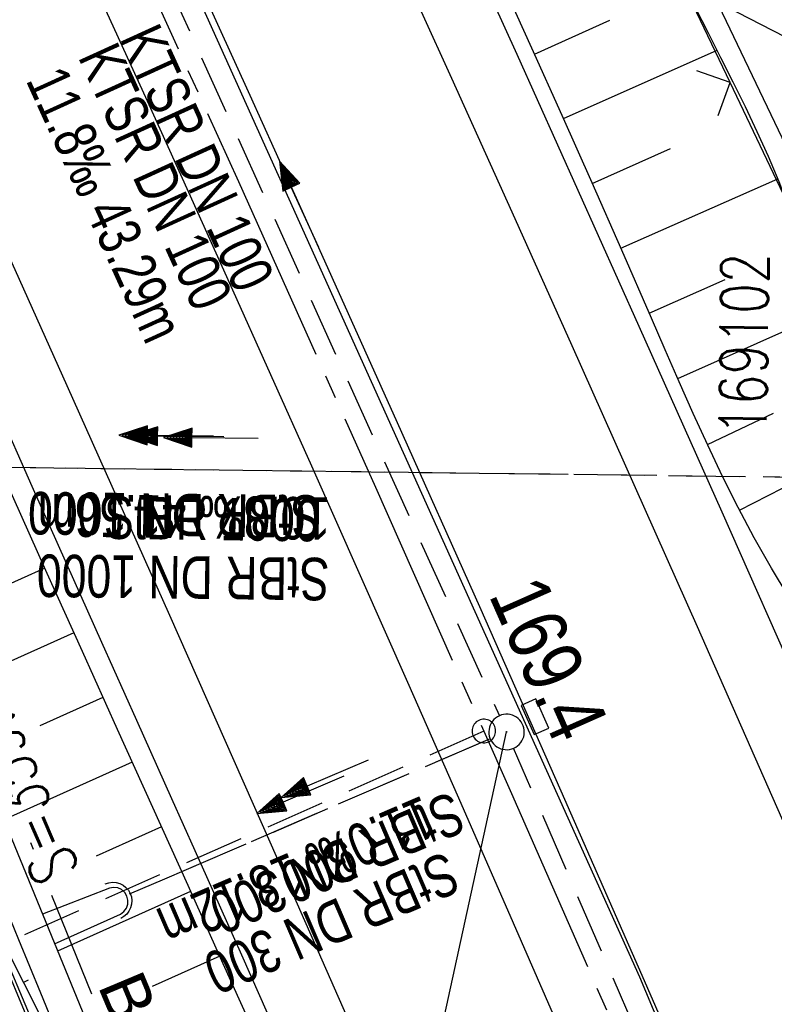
# Model space of a CAD drawing. Extents: x 509202 to 509841, y 456298 to 457260.
# Tile 37 of 56: x 509531 to 509563, y 456735 to 456777. Entities that reach past the tile are written whole.
import ezdxf

# ---------------------------------------------------------------- set-up
doc = ezdxf.new("R2010")
doc.units = 0
doc.header["$LTSCALE"] = 10
doc.header["$MEASUREMENT"] = 0
for name, pattern in [('ACAD_ISO16W100', [73, 15, -6.5, 15, -6.5, 15, -7, 1, -7]), ('ACHSE', [5.5, 4, -0.5, 0.5, -0.5]), ('LT00', [0]), ('LT12', [0.4, 0.3, -0.1]), ('LT17', [0.15, 0.1, -0.05]), ('STRICHLINIE2', [0.375, 0.25, -0.125])]:
    doc.linetypes.add(name, pattern=pattern)
doc.layers.get('0').update_dxf_attribs({"linetype": 'LT00'})
for name, color, linetype in [('--EK_FBR', 1, 'LT00'), ('--EK_Halt-Pfeil', 4, 'LT00'), ('--EK_Haltung', 7, 'STRICHLINIE2'), ('--EK_Haltung-Text', 140, 'LT00'), ('--EK_Schacht-Text', 5, 'LT00'), ('--EK_ST-93-1', 30, 'LT17'), ('--EL_DFK_AB_L', 21, 'LT00'), ('--EL_Halt-Pfeil', 4, 'LT00'), ('--EL_Haltung', 182, 'STRICHLINIE2'), ('--EL_Haltung-Text', 182, 'LT00'), ('-AX-093', 35, 'ACHSE'), ('-ST-93-1', 250, 'LT00'), ('BAB-KABEL', 220, 'ACAD_ISO16W100'), ('BAB-KABEL_TEXT', 221, 'Continuous'), ('DFK_AB_L', 21, 'LT00'), ('DL', 182, 'LT12'), ('DL_PFEIL', 201, 'LT00'), ('DL_TEXT', 182, 'LT00'), ('STROM_FREILTG', 80, 'STROMFREILEITUNG'), ('V114_AFBR_BAB', 250, 'LT00'), ('V114_BOESCH', 250, 'LT00'), ('V114_BOSCHUNG', 250, 'LT00'), ('V114_GRABEN', 250, 'LT00'), ('V114_H_BORD', 8, 'LT00'), ('V114_KA_PRUF', 182, 'LT00'), ('V114_LD_MARK', 250, 'LT00'), ('V114_RAUHGE', 250, 'LT00'), ('V114_SINKK', 182, 'LT00'), ('V114_UK_DURCH', 182, 'LT00'), ('V114_ZAUN', 40, 'LT00')]:
    doc.layers.add(name, color=color, linetype=linetype)
doc.styles.add('Beschrift', font='ARIAL.TTF')
doc.styles.add('Haltungsbeschriftung', font='ARIAL.TTF', dxfattribs={"width": 0.75})
doc.styles.add('schachtbeschriftung', font='romans.shx', dxfattribs={"width": 0.75, "height": 2})
doc.styles.add('Strom', font='txt-alt.shx')
doc.linetypes.add('STROMFREILEITUNG', pattern='A,12.7,-5.5,["xx",Strom,S=2.5,R=0,X=-2.6,Y=-0.85],-4.35', length=22.55)

# ---------------------------------------------------------------- blocks, each defined once
blk = doc.blocks.new('SYMB0652')
at = {"color": 0, "linetype": 'ByBlock'}
blk.add_lwpolyline([(-0.15, -0.075), (0.15, -0.075), (0.15, 0.075), (-0.15, 0.075), (-0.15, -0.075)], dxfattribs=at)
blk = doc.blocks.new('SYMB1107')
at = {"color": 0, "linetype": 'ByBlock'}
for points in [[(-0.2, 0), (-0.196157, 0.039018), (-0.184776, 0.076537), (-0.166294, 0.111114), (-0.141421, 0.141421), (-0.111114, 0.166294), (-0.076537, 0.184776), (-0.039018, 0.196157), (0, 0.2)], [(0, 0.2), (0.039018, 0.196157), (0.076537, 0.184776), (0.111114, 0.166294), (0.141421, 0.141421), (0.166294, 0.111114), (0.184776, 0.076537), (0.196157, 0.039018), (0.2, 0)]]:
    blk.add_lwpolyline(points, dxfattribs=at)
blk = doc.blocks.new('SYMB0003')
at = {"color": 0, "linetype": 'ByBlock'}
for p, q in [((-0.015712, 0), (0.010166, 0.012015)), ((0, -0.021257), (-0.015712, 0)), ((0.010166, 0.012015), (0, -0.021257))]:
    blk.add_line(p, q, dxfattribs=at)
for points in [[(-0.031395, 0.499013), (-0.093691, 0.491144), (-0.154509, 0.475528), (-0.21289, 0.452414), (-0.267913, 0.422164), (-0.318712, 0.385257), (-0.364484, 0.342274), (-0.404509, 0.293893), (-0.438154, 0.240877), (-0.464888, 0.184062), (-0.484292, 0.124345), (-0.496058, 0.062667), (-0.5, 0)], [(0.5, 0), (0.496057, 0.062667), (0.484292, 0.124345), (0.464888, 0.184062), (0.438153, 0.240877), (0.404509, 0.293893), (0.364484, 0.342274), (0.318712, 0.385257), (0.267913, 0.422164), (0.21289, 0.452414), (0.154509, 0.475528), (0.093691, 0.491144), (0.031395, 0.499013), (-0.031395, 0.499013)], [(-0.5, 0), (-0.496058, -0.062667), (-0.484292, -0.124345), (-0.464888, -0.184062), (-0.438154, -0.240877), (-0.404509, -0.293893), (-0.364485, -0.342274), (-0.318712, -0.385257), (-0.267914, -0.422164), (-0.21289, -0.452414), (-0.154509, -0.475529), (-0.093691, -0.491144), (-0.031395, -0.499014), (0.031395, -0.499014)], [(0.031395, -0.499014), (0.093691, -0.491144), (0.154509, -0.475529), (0.21289, -0.452414), (0.267914, -0.422164), (0.318712, -0.385257), (0.364485, -0.342274), (0.404509, -0.293893), (0.438154, -0.240877), (0.464889, -0.184062), (0.484292, -0.124345), (0.496058, -0.062667), (0.5, 0)]]:
    blk.add_lwpolyline(points, dxfattribs=at)
blk = doc.blocks.new('SYMB0024')
at = {"color": 0, "linetype": 'ByBlock'}
for p, q in [((-0.5, 0.5), (0, 0)), ((0, 0), (0.5, 0.5))]:
    blk.add_line(p, q, dxfattribs=at)
blk = doc.blocks.new('SYMB0070')
at = {"color": 0, "linetype": 'ByBlock'}
for p, q in [((-0.5, 0), (0.2, 0)), ((0.5, 0), (0.2, 0.1)), ((0.2, 0.1), (0.2, 0)), ((0.468, 0), (0.21, 0.086)), ((0.21, 0.086), (0.21, -0.086)), ((0.21, -0.086), (0.468, 0)), ((0.22, -0.072), (0.437, 0)), ((0.23, -0.058), (0.405, 0)), ((0.24, -0.045), (0.374, 0)), ((0.342, 0), (0.25, 0.031)), ((0.25, 0.031), (0.25, -0.031)), ((0.25, -0.031), (0.342, 0)), ((0.26, -0.017), (0.31, 0)), ((0.27, -0.003), (0.279, 0))]:
    blk.add_line(p, q, dxfattribs=at)
for points in [[(0.2, 0), (0.2, -0.1), (0.5, 0)], [(0.437, 0), (0.22, 0.072), (0.22, -0.072)], [(0.405, 0), (0.23, 0.058), (0.23, -0.058)], [(0.374, 0), (0.24, 0.045), (0.24, -0.045)], [(0.31, 0), (0.26, 0.017), (0.26, -0.017)], [(0.279, 0), (0.27, 0.003), (0.27, -0.003)]]:
    blk.add_lwpolyline(points, dxfattribs=at)
blk = doc.blocks.new('SYMB2')
at = {"color": 0, "linetype": 'ByBlock', "flags": 128}
for points in [[(-0.031395, 0.499013), (-0.093691, 0.491144), (-0.154509, 0.475528), (-0.21289, 0.452414), (-0.267913, 0.422164), (-0.318712, 0.385257), (-0.364484, 0.342274), (-0.404509, 0.293893), (-0.438154, 0.240877), (-0.464888, 0.184062), (-0.484292, 0.124345), (-0.496058, 0.062667), (-0.5, 0)], [(0.5, 0), (0.496057, 0.062667), (0.484292, 0.124345), (0.464888, 0.184062), (0.438153, 0.240877), (0.404509, 0.293893), (0.364484, 0.342274), (0.318712, 0.385257), (0.267913, 0.422164), (0.21289, 0.452414), (0.154509, 0.475528), (0.093691, 0.491144), (0.031395, 0.499013), (-0.031395, 0.499013)], [(-0.5, 0), (-0.496058, -0.062667), (-0.484292, -0.124345), (-0.464888, -0.184062), (-0.438154, -0.240877), (-0.404509, -0.293893), (-0.364485, -0.342274), (-0.318712, -0.385257), (-0.267914, -0.422164), (-0.21289, -0.452414), (-0.154509, -0.475529), (-0.093691, -0.491144), (-0.031395, -0.499014), (0.031395, -0.499014)], [(0.031395, -0.499014), (0.093691, -0.491144), (0.154509, -0.475529), (0.21289, -0.452414), (0.267914, -0.422164), (0.318712, -0.385257), (0.364485, -0.342274), (0.404509, -0.293893), (0.438154, -0.240877), (0.464889, -0.184062), (0.484292, -0.124345), (0.496058, -0.062667), (0.5, 0)]]:
    blk.add_lwpolyline(points, dxfattribs=at)

msp = doc.modelspace()

# ---------------------------------------------------------------- linework, layer by layer
at = {"layer": '--EK_FBR'}
for points in [[(509531.675, 456820.182), (509533.81, 456815.558), (509535.943, 456810.932), (509538.176, 456806.085), (509540.407, 456801.236), (509542.635, 456796.386), (509544.857, 456791.533), (509547.073, 456786.678), (509549.68, 456780.94), (509552.277, 456775.197), (509554.864, 456769.45), (509557.442, 456763.699), (509560.945, 456755.845), (509564.432, 456747.983), (509567.901, 456740.113)], [(509542.115, 456733.795), (509540.649, 456737.106), (509539.176, 456740.415), (509537.699, 456743.721), (509536.219, 456747.026), (509534.738, 456750.331), (509533.259, 456753.637), (509531.791, 456756.925), (509530.324, 456760.214), (509528.858, 456763.503), (509527.39, 456766.791), (509525.92, 456770.078), (509524.445, 456773.363), (509522.965, 456776.646), (509521.164, 456780.616)]]:
    msp.add_lwpolyline(points, dxfattribs=at)
at = {"layer": '--EK_FBR', "color": 2}
for points in [[(509538.899, 456778.066), (509540.989, 456773.459), (509543.075, 456768.85), (509545.154, 456764.239), (509547.227, 456759.624), (509550.698, 456751.846), (509554.146, 456744.058), (509557.57, 456736.259), (509560.12, 456730.409), (509562.657, 456724.554), (509565.183, 456718.694), (509567.699, 456712.83), (509570.235, 456706.895), (509572.761, 456700.956), (509575.276, 456695.012), (509577.779, 456689.063)], [(509534.894, 456777.08), (509536.644, 456773.226), (509538.392, 456769.37), (509540.134, 456765.512), (509541.871, 456761.651), (509543.601, 456757.788), (509545.662, 456753.158), (509547.713, 456748.524), (509549.756, 456743.886), (509551.791, 456739.244), (509553.82, 456734.6), (509556.379, 456728.723), (509558.93, 456722.842), (509561.471, 456716.957), (509564.001, 456711.067), (509566.036, 456706.304), (509568.065, 456701.538), (509570.087, 456696.769), (509572.104, 456691.998)]]:
    msp.add_lwpolyline(points, dxfattribs=at)
at = {"layer": '--EK_Haltung'}
for p, q in [((509534.311, 456785.298), (509551.542, 456747.228)), ((509534.311, 456785.298), (509551.542, 456747.228)), ((509565.694, 456757.285), (509525.639, 456757.785)), ((509551.159, 456746.247), (509535.892, 456739.686)), ((509569.26, 456706.307), (509552.146, 456745.855))]:
    msp.add_line(p, q, dxfattribs=at)
at = {"layer": '--EK_Schacht-Text', "flags": 128}
msp.add_lwpolyline([(509556.028, 456713.165), (509548.522, 456731.32), (509551.848, 456746.543)], dxfattribs=at)
at = {"layer": '--EK_ST-93-1', "ltscale": 2.5}
msp.add_line((509550.886, 456746.582), (509514.323, 456730.349), dxfattribs=at)
at = {"layer": '--EL_DFK_AB_L'}
for p, q in [((509492.554, 456920.082), (509565.317, 456767.836)), ((509504.251, 456799.358), (509548.219, 456694.89))]:
    msp.add_line(p, q, dxfattribs=at)
at = {"layer": '--EL_Haltung'}
for p, q in [((509534.311, 456785.298), (509551.542, 456747.228)), ((509565.694, 456757.285), (509525.639, 456757.785)), ((509551.159, 456746.247), (509535.892, 456739.686)), ((509569.26, 456706.307), (509552.146, 456745.855))]:
    msp.add_line(p, q, dxfattribs=at)
at = {"layer": '-AX-093', "ltscale": 0.2}
msp.add_lwpolyline([(509467.583, 456923.303), (509473.856, 456910.606), (509480.099, 456897.895), (509486.311, 456885.168), (509492.49, 456872.425), (509498.633, 456859.665), (509504.74, 456846.887), (509510.808, 456834.091), (509516.836, 456821.276), (509522.821, 456808.441), (509528.763, 456795.586), (509534.658, 456782.709), (509540.506, 456769.811), (509546.304, 456756.89), (509552.051, 456743.947), (509557.744, 456730.98), (509563.382, 456717.989), (509568.963, 456704.973), (509574.485, 456691.932)], dxfattribs=at)
at = {"layer": 'BAB-KABEL', "ltscale": 0.03, "flags": 128}
msp.add_lwpolyline([(509310.397, 457191.455), (509314.935, 457182.403), (509327.66, 457157.094), (509343.187, 457126.022), (509353.104, 457106.758), (509363.321, 457084.915), (509375.621, 457061.023), (509384.153, 457045.767), (509397.858, 457019.34), (509408.066, 456999.062), (509420.087, 456973.888), (509435.471, 456943.271), (509446.241, 456921.444), (509454.936, 456903.795), (509461.516, 456890.214), (509469.628, 456874.404), (509477.312, 456859.329), (509483.329, 456847.572), (509491.021, 456833.158), (509501.09, 456813.152), (509506.259, 456802.264), (509513.665, 456785.62), (509521.93, 456766.04), (509526.539, 456755.153), (509531.439, 456742.537), (509534.931, 456733.883), (509544.021, 456711.792), (509550.592, 456695.843), (509560.174, 456669.924), (509577.78, 456627.358), (509581.452, 456623.887), (509581.081, 456619.183), (509584.721, 456608.071), (509600.908, 456566.528), (509604.911, 456555.37), (509610.192, 456542.556), (509618.674, 456519.883), (509627.397, 456496.01), (509636.934, 456469.156), (509646.666, 456441.468), (509670.817, 456365.754), (509672.677, 456359.45), (509656.284, 456346.091), (509658.672, 456333.929)], dxfattribs=at)
at = {"layer": 'DFK_AB_L'}
for p, q in [((509492.554, 456920.082), (509565.317, 456767.836)), ((509504.251, 456799.358), (509548.219, 456694.89))]:
    msp.add_line(p, q, dxfattribs=at)
at = {"layer": 'DL'}
for p, q in [((509565.694, 456757.285), (509525.639, 456757.785)), ((509551.159, 456746.247), (509535.892, 456739.686))]:
    msp.add_line(p, q, dxfattribs=at)
at = {"layer": 'STROM_FREILTG', "ltscale": 0.05, "flags": 128}
msp.add_lwpolyline([(509307.836, 456905.155), (509434.887, 456842.13), (509714.671, 456698.284)], dxfattribs=at)
at = {"layer": 'V114_AFBR_BAB'}
for points in [[(509531.675, 456820.182), (509533.81, 456815.558), (509535.943, 456810.932), (509538.176, 456806.085), (509540.407, 456801.236), (509542.635, 456796.386), (509544.857, 456791.533), (509547.073, 456786.678), (509549.68, 456780.94), (509552.277, 456775.197), (509554.864, 456769.45), (509557.442, 456763.699), (509560.945, 456755.845), (509564.432, 456747.983), (509567.901, 456740.113)], [(509542.115, 456733.795), (509540.649, 456737.106), (509539.176, 456740.415), (509537.699, 456743.721), (509536.219, 456747.026), (509534.738, 456750.331), (509533.259, 456753.637), (509531.791, 456756.925), (509530.324, 456760.214), (509528.858, 456763.503), (509527.39, 456766.791), (509525.92, 456770.078), (509524.445, 456773.363), (509522.965, 456776.646), (509521.164, 456780.616)]]:
    msp.add_lwpolyline(points, dxfattribs=at)
at = {"layer": 'V114_AFBR_BAB', "color": 0}
for points in [[(509538.899, 456778.066), (509540.989, 456773.459), (509543.075, 456768.85), (509545.154, 456764.239), (509547.227, 456759.624), (509550.698, 456751.846), (509554.146, 456744.058), (509557.57, 456736.259), (509560.12, 456730.409), (509562.657, 456724.554), (509565.183, 456718.694), (509567.699, 456712.83), (509570.235, 456706.895), (509572.761, 456700.956), (509575.276, 456695.012), (509577.779, 456689.063)], [(509534.894, 456777.08), (509536.644, 456773.226), (509538.392, 456769.37), (509540.134, 456765.512), (509541.871, 456761.651), (509543.601, 456757.788), (509545.662, 456753.158), (509547.713, 456748.524), (509549.756, 456743.886), (509551.791, 456739.244), (509553.82, 456734.6), (509556.379, 456728.723), (509558.93, 456722.842), (509561.471, 456716.957), (509564.001, 456711.067), (509566.036, 456706.304), (509568.065, 456701.538), (509570.087, 456696.769), (509572.104, 456691.998)]]:
    msp.add_lwpolyline(points, dxfattribs=at)
at = {"layer": 'V114_BOESCH'}
for points in [[(509519.996, 456781.059), (509522.15, 456776.269), (509523.619, 456772.983), (509525.085, 456769.695), (509526.548, 456766.406), (509528.01, 456763.116), (509529.473, 456759.827), (509530.939, 456756.54), (509532.41, 456753.255), (509533.895, 456749.954), (509535.384, 456746.656), (509536.875, 456743.358), (509538.366, 456740.06), (509539.854, 456736.76), (509541.338, 456733.457)], [(509513.259, 456778.168), (509514.383, 456775.561), (509515.512, 456772.955), (509516.213, 456771.337), (509516.911, 456769.718), (509517.603, 456768.096), (509518.284, 456766.47), (509518.95, 456764.838), (509519.598, 456763.198), (509520.029, 456762.076), (509520.455, 456760.952), (509520.883, 456759.829), (509521.319, 456758.709), (509521.768, 456757.594), (509522.314, 456756.305), (509522.881, 456755.025), (509523.465, 456753.752), (509524.058, 456752.483), (509524.658, 456751.217), (509526.027, 456747.762), (509527.473, 456744.34), (509528.996, 456740.951), (509530.594, 456737.597), (509532.268, 456734.279)], [(509563.759, 456752.293), (509563.045, 456753.47), (509562.324, 456754.744), (509561.639, 456756.038), (509560.984, 456757.348), (509560.355, 456758.673), (509559.744, 456760.007), (509559.147, 456761.35), (509558.559, 456762.696), (509557.974, 456764.044), (509556.723, 456766.907), (509555.462, 456769.762), (509554.192, 456772.612), (509552.915, 456775.457), (509551.633, 456778.298)], [(509566.811, 456758.477), (509566.614, 456759.19), (509566.409, 456759.9), (509566.189, 456760.605), (509565.983, 456761.207), (509565.769, 456761.805), (509565.554, 456762.404), (509565.348, 456763.005), (509565.16, 456763.612), (509565.003, 456764.191), (509564.862, 456764.775), (509564.729, 456765.36), (509564.595, 456765.946), (509564.454, 456766.528), (509564.141, 456767.636), (509563.778, 456768.727), (509563.37, 456769.804), (509562.925, 456770.868), (509562.449, 456771.922), (509561.95, 456772.968), (509561.434, 456774.01), (509560.908, 456775.048), (509560.379, 456776.085), (509559.853, 456777.124)]]:
    msp.add_lwpolyline(points, dxfattribs=at)
at = {"layer": 'V114_BOSCHUNG'}
for p, q in [((509553.029, 456775.204), (509556.21, 456776.63)), ((509554.252, 456772.477), (509560.747, 456775.363)), ((509555.473, 456769.736), (509558.782, 456771.207)), ((509556.68, 456767.003), (509563.319, 456769.928)), ((509557.883, 456764.253), (509561.093, 456765.669)), ((509559.084, 456761.493), (509565.018, 456764.135)), ((509560.344, 456758.696), (509563.141, 456760.016)), ((509561.701, 456755.919), (509566.795, 456758.535)), ((509532.316, 456753.465), (509529.739, 456752.31)), ((509533.546, 456750.728), (509528.302, 456748.38)), ((509534.779, 456747.994), (509532.11, 456746.798)), ((509536.015, 456745.26), (509530.582, 456742.826)), ((509537.251, 456742.526), (509534.486, 456741.288)), ((509538.486, 456739.792), (509532.862, 456737.273)), ((509539.72, 456737.058), (509536.861, 456735.777)), ((509531.412, 456735.955), (509531.635, 456736.066))]:
    msp.add_line(p, q, dxfattribs=at)
at = {"layer": 'V114_GRABEN'}
for points in [[(509515.674, 456779.85), (509523.394, 456761.489), (509524.206, 456759.391), (509524.514, 456759.075), (509524.827, 456758.741), (509525.019, 456758.524), (509525.191, 456758.296), (509525.32, 456758.057), (509525.382, 456757.811), (509525.363, 456757.563), (509525.285, 456757.312), (509525.178, 456757.057), (509525.069, 456756.801), (509524.97, 456756.513), (509524.894, 456756.226), (509524.829, 456755.939), (509526.848, 456751.921), (509535.337, 456731.245)], [(509523.774, 456755.556), (509524.388, 456754.137), (509525, 456752.718), (509525.609, 456751.298), (509526.559, 456749.049), (509527.499, 456746.797), (509528.43, 456744.54), (509529.357, 456742.282), (509530.281, 456740.022), (509531.206, 456737.763), (509532.135, 456735.506), (509533.07, 456733.251)]]:
    msp.add_lwpolyline(points, dxfattribs=at)
at = {"layer": 'V114_H_BORD'}
msp.add_lwpolyline([(509406.478, 457048.481), (509426.141, 457010.035), (509460.264, 456942.393), (509493.338, 456875.065), (509525.988, 456805.989), (509557.465, 456736.195), (509597.61, 456640.277), (509625.076, 456568.224), (509649.463, 456497.804), (509671.917, 456426.436), (509692.109, 456354.34), (509693.371, 456349.438)], dxfattribs=at)
at = {"layer": 'V114_LD_MARK'}
for points in [[(509477.916, 456925.217), (509483.167, 456914.534), (509488.398, 456903.842), (509493.608, 456893.138), (509498.796, 456882.425), (509503.96, 456871.7), (509509.102, 456860.964), (509514.219, 456850.216), (509519.312, 456839.457), (509524.379, 456828.686), (509529.419, 456817.903), (509534.434, 456807.107), (509539.42, 456796.299), (509544.378, 456785.478), (509546.95, 456779.836), (509549.512, 456774.189), (509552.065, 456768.539), (509554.608, 456762.884), (509559.906, 456751.005), (509565.154, 456739.104), (509570.352, 456727.18), (509575.499, 456715.235), (509580.595, 456703.268), (509585.64, 456691.279)], [(509502.185, 456828.757), (509506.695, 456819.138), (509511.183, 456809.508), (509515.648, 456799.867), (509520.088, 456790.214), (509524.503, 456780.55), (509528.892, 456770.875), (509533.255, 456761.187), (509537.59, 456751.487), (509541.897, 456741.775), (509546.175, 456732.05), (509550.423, 456722.312), (509554.641, 456712.561), (509558.827, 456702.797), (509562.98, 456693.02)]]:
    msp.add_lwpolyline(points, dxfattribs=at)
at = {"layer": 'V114_RAUHGE'}
msp.add_lwpolyline([(509532.733, 456737.586), (509535.522, 456738.841), (509535.665, 456738.947), (509535.77, 456739.09), (509535.829, 456739.257), (509535.836, 456739.435), (509535.792, 456739.607), (509535.699, 456739.758), (509535.566, 456739.876), (509535.405, 456739.949), (509535.229, 456739.973), (509535.053, 456739.944), (509532.218, 456738.84)], dxfattribs=at)
at = {"layer": 'V114_ZAUN'}
for p, q in [((509561.297, 456773.999), (509554.84, 456787.539)), ((509527.713, 456743.969), (509533.541, 456730.148))]:
    msp.add_line(p, q, dxfattribs=at)
msp.add_lwpolyline([(509564.606, 456760.055), (509563.879, 456761.51), (509564.822, 456766.607), (509561.297, 456773.999)], dxfattribs=at)

# ---------------------------------------------------------------- block references
at = {"layer": '--EK_Halt-Pfeil', "yscale": 4, "zscale": 4}
for p, xscale, rotation in [((509543.075, 456768.85), 3.999999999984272, 114.4977300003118), ((509543.075, 456768.85), 3.999999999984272, 114.4977300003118), ((509537.454, 456759.07), 4.000000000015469, 179.2859499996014), ((509543.131, 456743.885), 4.000000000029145, 203.2551600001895)]:
    msp.add_blockref('SYMB0070', p, dxfattribs=dict(at, xscale=xscale, rotation=rotation))
at = {"layer": '--EL_Halt-Pfeil', "yscale": 4, "zscale": 4}
for p, xscale, rotation in [((509543.075, 456768.85), 3.999999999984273, 114.4977300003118), ((509539.343, 456758.971), 4.000000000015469, 179.2859499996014), ((509543.131, 456743.885), 4.000000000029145, 203.2551600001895)]:
    msp.add_blockref('SYMB0070', p, dxfattribs=dict(at, xscale=xscale, rotation=rotation))
at = {"layer": '-ST-93-1', "rotation": 274.1956499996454}
msp.add_blockref('SYMB2', (509550.886, 456746.582), dxfattribs=at)
at = {"layer": 'DL_PFEIL', "yscale": 4, "zscale": 4}
for p, xscale, rotation in [((509537.893, 456759.039), 4.000000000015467, 179.2859499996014), ((509544.154, 456744.564), 4.000000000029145, 203.2551600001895)]:
    msp.add_blockref('SYMB0070', p, dxfattribs=dict(at, xscale=xscale, rotation=rotation))
at = {"layer": 'V114_KA_PRUF', "xscale": 1.499999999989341, "yscale": 1.5, "zscale": 1.5, "rotation": 294.0840000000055}
msp.add_blockref('SYMB0003', (509551.848, 456746.543), dxfattribs=at)
at = {"layer": 'V114_SINKK', "xscale": 4.500000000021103, "yscale": 4.500000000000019, "zscale": 4.5, "rotation": 293.8778753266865}
msp.add_blockref('SYMB0652', (509553.047, 456747.183), dxfattribs=at)
at = {"layer": 'V114_UK_DURCH', "xscale": 4.000000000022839, "yscale": 4, "zscale": 4, "rotation": 294.084000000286}
msp.add_blockref('SYMB1107', (509535.203, 456739.39), dxfattribs=at)
at = {"layer": 'V114_ZAUN', "xscale": 2.100000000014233, "yscale": 2.099999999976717, "zscale": 2.1, "rotation": 115.4969499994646}
msp.add_blockref('SYMB0024', (509561.297, 456773.999), dxfattribs=at)

# ---------------------------------------------------------------- texts
at = {"layer": '--EK_Haltung-Text', "style": 'Haltungsbeschriftung', "width": 0.75}
for s, rotation, p in [('KTSR DN 100', -65.5023, (509533.709, 456775.087)), ('11.8‰ 43.29m', -65.5023, (509531.501, 456774.1)), ('10.8‰ 41.56m', -180.714, (509544.397, 456756.46)), ('StBR DN 1000', -180.714, (509544.365, 456753.9)), ('11.0‰ 18.12m', -156.7448, (509548.287, 456743.878)), ('StBR DN 300', -156.7448, (509549.298, 456741.526))]:
    msp.add_text(s, height=1.8, rotation=rotation, dxfattribs=at).set_placement(p)
at = {"layer": '--EK_Schacht-Text', "style": 'schachtbeschriftung', "width": 0.75}
for s, rotation, p in [('169102', -270.714, (509562.836, 456759.071)), ('S=359.07', -246.7683, (509533.823, 456740.702))]:
    msp.add_text(s, height=2, rotation=rotation, dxfattribs=at).set_placement(p)
at = {"layer": '--EL_Haltung-Text', "style": 'Haltungsbeschriftung', "width": 0.75}
for s, rotation, p in [('KTSR DN 100', -65.5023, (509535.475, 456775.876)), ('StBR DN 1000', -180.714, (509543.991, 456756.545)), ('StBR DN 300', -156.7448, (509549.528, 456744.065))]:
    msp.add_text(s, height=1.8, rotation=rotation, dxfattribs=at).set_placement(p)
at = {"layer": '-ST-93-1', "style": 'Beschrift', "width": 0.8}
msp.add_text('  169.4', height=2.5, rotation=-66.1291, dxfattribs=at).set_placement((509550.446, 456753.754))
at = {"layer": 'BAB-KABEL_TEXT', "insert": (509537.161, 456729.51), "char_height": 2, "attachment_point": 8, "rotation": 292.7731, "style": 'Beschrift'}
msp.add_mtext('BAB-Kabel', dxfattribs=at)
at = {"layer": 'DL_TEXT', "style": 'Haltungsbeschriftung', "width": 0.75}
for s, rotation, p in [('StBR 1000', 359.2859, (509534.813, 456754.709)), ('StBR 300', -156.7448, (509549.528, 456744.065))]:
    msp.add_text(s, height=1.8, rotation=rotation, dxfattribs=at).set_placement(p)

doc.saveas('drawing.dxf')
